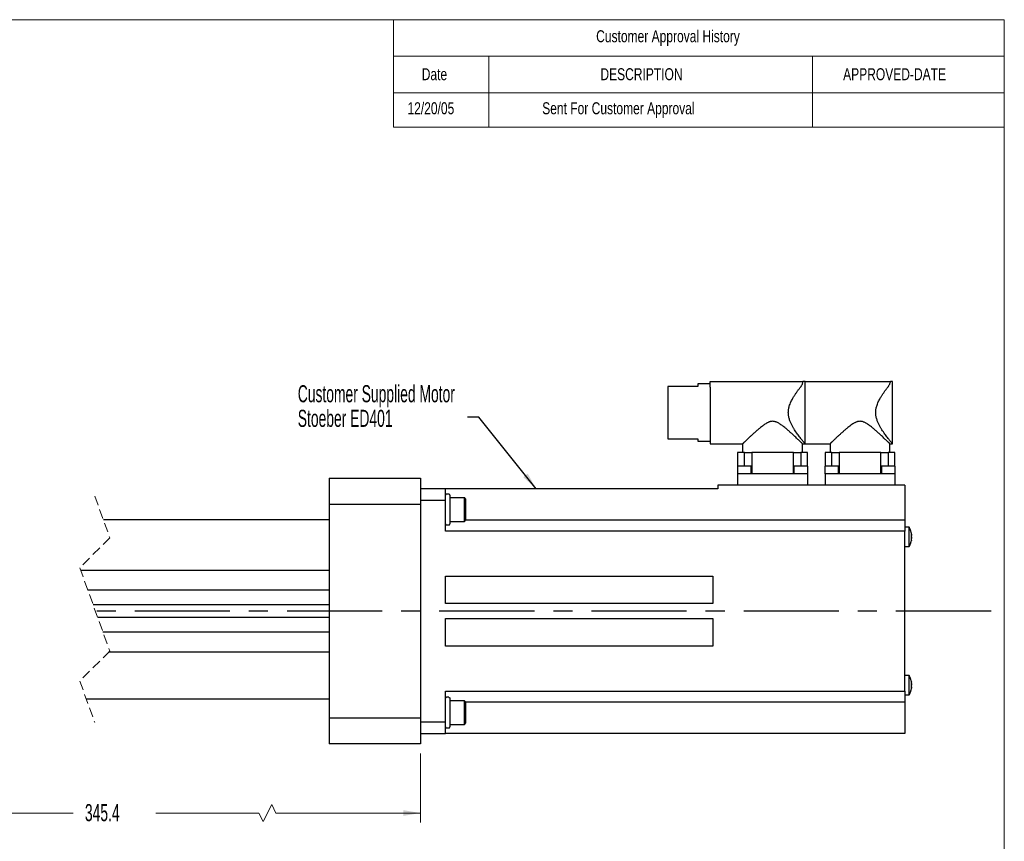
# Model space of a CAD drawing. Header units: millimetres. Extents: x 6 to 273, y 6 to 209.
# Tile 2 of 2: x 141 to 273, y 99 to 209. Entities that reach past the tile are written whole.
import ezdxf

# ---------------------------------------------------------------- set-up
doc = ezdxf.new("R2010")
doc.units = ezdxf.units.MM
doc.linetypes.add('CENTERX2', pattern=[20.319999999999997, 12.7, -2.54, 2.54, -2.54])
doc.linetypes.add('HIDDEN', pattern=[1.905, 1.27, -0.635])
doc.styles.add('SLDTEXTSTYLE0', font='TXT', dxfattribs={"width": 0.605})
doc.styles.add('SLDTEXTSTYLE4', font='TXT', dxfattribs={"width": 0.75})
doc.dimstyles.new('SLDDIMSTYLE0', dxfattribs={"dimtxt": 2.286, "dimasz": 2.286, "dimexe": 0, "dimexo": 0.0625, "dimgap": 0.5715, "dimtad": 0, "dimtih": 1, "dimtoh": 1, "dimdec": 1, "dimlfac": 3, "dimrnd": 1e-09, "dimzin": 12, "dimdsep": 46, "dimtxsty": 'SLDTEXTSTYLE0', "dimsah": 1, "dimcen": 0.09, "dimadec": 0, "dimazin": 0, "dimtfac": 1, "dimtdec": 1, "dimtofl": 0, "dimtmove": 0, "dimatfit": 3, "dimfxl": 0, "dimtolj": 1, "dimtzin": 12, "dimarcsym": 0})
doc.dimstyles.new('SLDDIMSTYLE2', dxfattribs={"dimtxt": 2.286, "dimasz": 2.286, "dimexe": 0, "dimexo": 0.0625, "dimgap": 0.5715, "dimtad": 0, "dimtih": 1, "dimtoh": 1, "dimdec": 0, "dimrnd": 1e-09, "dimzin": 0, "dimdsep": 46, "dimtxsty": 'Standard', "dimsah": 1, "dimcen": 0.09, "dimadec": 0, "dimazin": 0, "dimtfac": 1, "dimtdec": 0, "dimtofl": 0, "dimtmove": 0, "dimatfit": 3, "dimfxl": 0, "dimtolj": 1, "dimtzin": 0, "dimarcsym": 0})

# ---------------------------------------------------------------- blocks, each defined once
blk = doc.blocks.new('SW_TABLEANNOTATION_0')
at = {"color": 0, "linetype": 'Continuous', "lineweight": 0}
for p, q in [((0, 0), (0, -14.35481862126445)), ((81.54647374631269, 0), (0, 0)), ((81.54647374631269, -14.35481862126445), (81.54647374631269, 0)), ((0, -4.874665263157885), (81.54647374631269, -4.874665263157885)), ((12.72538053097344, -4.874665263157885), (12.72538053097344, -9.74933052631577)), ((55.93078053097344, -4.874665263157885), (55.93078053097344, -9.74933052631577)), ((0, -9.749330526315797), (81.54647374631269, -9.749330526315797)), ((12.72538053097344, -9.749330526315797), (12.72538053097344, -14.35481862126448)), ((55.93078053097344, -9.749330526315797), (55.93078053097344, -14.35481862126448)), ((0, -14.35481862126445), (81.54647374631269, -14.35481862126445))]:
    blk.add_line(p, q, dxfattribs=at)
at = {"color": 0, "linetype": 'Continuous', "lineweight": 0, "char_height": 1.6002, "attachment_point": 1, "style": 'SLDTEXTSTYLE4'}
for s, insert in [('Customer Approval History', (27.06819002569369, -1.409140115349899)), ('Date', (3.785701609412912, -6.478573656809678)), ('DESCRIPTION', (27.63279928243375, -6.478573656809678)), ('APPROVED-DATE', (60.03420509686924, -6.478573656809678)), ('12/20/05', (1.882130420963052, -11.02388205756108)), ('Sent For Customer Approval', (19.86516155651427, -11.02388205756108))]:
    blk.add_mtext(s, dxfattribs=dict(at, insert=insert))
blk = doc.blocks.new('SW_BROKEN_VIEW_0')
at = {"color": 0, "linetype": 'CENTERX2'}
blk.add_line((132.2588849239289, 0), (12.7000017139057, 0), dxfattribs=at)
blk = doc.blocks.new('*D6')
at = {"color": 7, "linetype": 'Continuous', "lineweight": 0}
for p, q in [((114.9187690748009, 114.8610013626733), (114.9187690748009, 101.6661245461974)), ((194.9456552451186, 110.88166802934), (194.9456552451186, 101.6661245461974)), ((175.0861283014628, 104.0791245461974), (173.9431283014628, 101.7931245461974)), ((175.6576283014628, 102.9361245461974), (175.0861283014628, 104.0791245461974)), ((114.9187690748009, 102.9361245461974), (148.5675267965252, 102.9361245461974)), ((173.3716283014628, 102.9361245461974), (159.5996759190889, 102.9361245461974)), ((173.9431283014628, 101.7931245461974), (173.3716283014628, 102.9361245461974)), ((194.9456552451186, 102.9361245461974), (175.6576283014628, 102.9361245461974))]:
    blk.add_line(p, q, dxfattribs=at)
for points in [[(114.9187690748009, 102.9361245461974), (117.2047690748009, 102.5551245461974), (117.2047690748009, 103.3171245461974)], [(194.9456552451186, 102.9361245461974), (192.6596552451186, 103.3171245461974), (192.6596552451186, 102.5551245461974)]]:
    blk.add_solid(points, dxfattribs=at)
at = {"color": 7, "linetype": 'Continuous', "lineweight": 0, "insert": (150.1550267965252, 104.1299332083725), "char_height": 2.286, "attachment_point": 1, "style": 'SLDTEXTSTYLE0'}
blk.add_mtext('345.4', dxfattribs=at)
blk = doc.blocks.new('SW_NOTE_3')
at = {"color": 0, "linetype": 'Continuous', "lineweight": 0, "char_height": 2.286, "attachment_point": 1, "style": 'SLDTEXTSTYLE0'}
for s, insert in [('Customer Supplied Motor', (-22.66365267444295, 4.259167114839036)), ('Stoeber ED401', (-22.66365267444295, 0.9731670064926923))]:
    blk.add_mtext(s, dxfattribs=dict(at, insert=insert))

msp = doc.modelspace()

# ---------------------------------------------------------------- linework, layer by layer
at = {"color": 7, "linetype": 'Continuous', "lineweight": 0}
for p, q in [((6.172023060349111, 208.8359866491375), (272.8720230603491, 208.8359866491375)), ((272.8720230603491, 208.8359866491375), (272.8720230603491, 5.635986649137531))]:
    msp.add_line(p, q, dxfattribs=at)
at = {"color": 7, "linetype": 'Continuous', "lineweight": 30}
for p, q in [((233.6123223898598, 160.5560002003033), (245.9930366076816, 160.5560002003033)), ((233.6123223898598, 159.8043930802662), (233.6123223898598, 160.5560002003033)), ((246.2789898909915, 160.5560002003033), (245.9930366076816, 160.5560002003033)), ((246.2789898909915, 160.5560002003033), (257.6597020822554, 160.5560002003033)), ((257.9456553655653, 160.5560002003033), (257.6597020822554, 160.5560002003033)), ((227.9456541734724, 159.8893346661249), (227.9456541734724, 152.8893341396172)), ((231.9456573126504, 159.8893346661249), (227.9456541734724, 159.8893346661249)), ((231.9456573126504, 160.2226686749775), (231.9456573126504, 159.8893346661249)), ((233.6123223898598, 159.8043930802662), (233.6123223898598, 152.2226686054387)), ((227.9456541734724, 152.8893341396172), (231.9456573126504, 152.8893341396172)), ((231.9456573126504, 152.8893341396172), (231.9456573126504, 152.556001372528)), ((238.1910220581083, 151.0560008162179), (237.2789865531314, 151.0560008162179)), ((238.1910220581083, 149.2226674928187), (238.1910220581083, 151.0560008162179)), ((238.1910220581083, 151.0560008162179), (239.1742801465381, 151.0560008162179)), ((244.7170303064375, 151.0560008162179), (239.1742801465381, 151.0560008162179)), ((239.1742801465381, 151.0560008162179), (239.1742801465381, 148.2226679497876)), ((244.7170303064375, 148.2226679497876), (244.7170303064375, 151.0560008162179)), ((244.7170303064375, 151.0560008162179), (245.7002883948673, 151.0560008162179)), ((245.7002883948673, 151.0560008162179), (245.7002883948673, 149.2226674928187)), ((246.6123189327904, 151.0560008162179), (245.7002883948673, 151.0560008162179)), ((249.8576924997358, 151.0560008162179), (248.9456520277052, 151.0560008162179)), ((249.8576924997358, 149.2226674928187), (249.8576924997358, 151.0560008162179)), ((249.8576924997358, 151.0560008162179), (250.8409505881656, 151.0560008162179)), ((250.8409505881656, 151.0560008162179), (250.8409505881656, 148.2226679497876)), ((256.3836957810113, 151.0560008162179), (250.8409505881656, 151.0560008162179)), ((256.3836957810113, 148.2226679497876), (256.3836957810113, 151.0560008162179)), ((256.3836957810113, 151.0560008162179), (257.366953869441, 151.0560008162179)), ((257.366953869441, 151.0560008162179), (257.366953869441, 149.2226674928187)), ((258.2789844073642, 151.0560008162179), (257.366953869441, 151.0560008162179)), ((239.0910869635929, 149.2226674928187), (237.2577523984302, 149.2226674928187)), ((246.6335580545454, 149.2226674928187), (244.8002234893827, 149.2226674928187)), ((250.7577524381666, 149.2226674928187), (248.9244228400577, 149.2226674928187)), ((258.3002235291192, 149.2226674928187), (256.4668939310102, 149.2226674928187)), ((182.7748217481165, 147.6270014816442), (194.9456543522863, 147.6270014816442)), ((182.7748217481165, 147.6270014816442), (182.7748217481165, 144.1416074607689)), ((194.9456543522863, 147.6270014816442), (194.9456543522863, 144.1416074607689)), ((238.3705860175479, 148.2226679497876), (237.2577523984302, 148.2226679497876)), ((237.2789865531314, 148.2226679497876), (237.2789865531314, 146.7226680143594)), ((241.9456577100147, 148.2226679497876), (238.3705860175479, 148.2226679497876)), ((245.5207244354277, 148.2226679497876), (241.9456577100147, 148.2226679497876)), ((246.6335580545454, 148.2226679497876), (245.5207244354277, 148.2226679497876)), ((246.6123189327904, 148.2226679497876), (246.6123189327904, 146.7226680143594)), ((250.0372514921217, 148.2226679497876), (248.9244228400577, 148.2226679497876)), ((248.9456520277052, 148.2226679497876), (248.9456520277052, 146.7226680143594)), ((253.6123182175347, 148.2226679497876), (250.0372514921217, 148.2226679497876)), ((257.1873849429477, 148.2226679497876), (253.6123182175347, 148.2226679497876)), ((258.3002235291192, 148.2226679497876), (257.1873849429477, 148.2226679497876)), ((258.2789844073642, 148.2226679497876), (258.2789844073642, 146.7226680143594)), ((198.278989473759, 146.2226682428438), (194.9456543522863, 146.2226682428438)), ((198.278989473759, 144.6687000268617), (198.278989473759, 146.2226682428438)), ((234.612319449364, 146.2226682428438), (198.278989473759, 146.2226682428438)), ((234.612319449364, 146.7226680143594), (234.612319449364, 146.2226682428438)), ((259.6123204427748, 146.7226680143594), (234.612319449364, 146.7226680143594)), ((259.6123204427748, 146.7226680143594), (259.6123204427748, 142.0377230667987)), ((198.278989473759, 144.6687000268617), (194.9456543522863, 144.6687000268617)), ((198.278989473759, 140.5560012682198), (198.278989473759, 144.6687000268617)), ((198.854720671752, 145.3588566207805), (198.854720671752, 141.5255729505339)), ((200.8020540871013, 141.8547144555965), (200.8020540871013, 145.0297148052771)), ((200.9713883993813, 144.8603811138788), (200.9713883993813, 142.0240481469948)), ((194.9456543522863, 144.1416074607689), (182.7748217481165, 144.1416074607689)), ((182.7748217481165, 144.1416074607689), (182.7748217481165, 115.6370619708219)), ((194.9456543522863, 144.1416074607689), (194.9456543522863, 115.6370619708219)), ((182.7748217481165, 142.0548295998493), (152.6121992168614, 142.0548295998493)), ((259.6123204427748, 142.0377230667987), (200.9713883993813, 142.0377230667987)), ((259.6123204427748, 142.0377230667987), (259.6123204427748, 140.5560012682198)), ((260.1789917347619, 138.4978351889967), (260.1789917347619, 141.0798239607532)), ((259.6123204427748, 140.5560012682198), (198.278989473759, 140.5560012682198)), ((259.6123204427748, 119.2226675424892), (259.6123204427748, 140.5560012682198)), ((198.278989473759, 134.5560013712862), (233.9456563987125, 134.5560013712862)), ((198.278989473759, 130.8893348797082), (198.278989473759, 134.5560013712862)), ((233.9456563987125, 134.5560013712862), (233.9456563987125, 130.8893348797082)), ((182.7748217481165, 130.7360013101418), (151.2458223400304, 130.7360013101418)), ((233.9456563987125, 130.8893348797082), (198.278989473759, 130.8893348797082)), ((182.7748217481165, 129.042668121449), (151.855154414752, 129.042668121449)), ((198.278989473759, 128.8893345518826), (233.9456563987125, 128.8893345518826)), ((198.278989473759, 125.2226685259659), (198.278989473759, 128.8893345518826)), ((233.9456563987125, 128.8893345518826), (233.9456563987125, 125.2226685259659)), ((233.9456563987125, 125.2226685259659), (198.278989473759, 125.2226685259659)), ((260.1789917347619, 118.6988457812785), (260.1789917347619, 121.280834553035)), ((260.4686603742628, 119.6500117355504), (260.4685610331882, 119.648974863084)), ((198.278989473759, 115.1099694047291), (198.278989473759, 119.2226675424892)), ((198.278989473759, 119.2226675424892), (259.6123204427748, 119.2226675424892)), ((198.7224306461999, 118.3811132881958), (198.4112794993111, 118.3811132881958)), ((259.6123204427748, 119.2226675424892), (259.6123204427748, 117.7409469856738)), ((150.3272017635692, 118.172855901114), (182.7748217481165, 118.172855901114)), ((198.854720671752, 118.2485252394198), (198.854720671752, 114.4198121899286)), ((200.8020540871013, 114.748954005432), (200.8020540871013, 117.9239543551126)), ((200.9713883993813, 117.754621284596), (200.9713883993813, 114.918288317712)), ((259.6123204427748, 117.7409469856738), (200.9713883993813, 117.7409469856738)), ((259.6123204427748, 117.7409469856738), (259.6123204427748, 113.5560018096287)), ((182.7748217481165, 115.6370619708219), (194.9456543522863, 115.6370619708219)), ((182.7748217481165, 115.6370619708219), (182.7748217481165, 112.15166919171)), ((194.9456543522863, 115.6370619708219), (194.9456543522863, 112.15166919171)), ((194.9456543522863, 115.1099694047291), (198.278989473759, 115.1099694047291)), ((198.278989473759, 113.5560018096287), (198.278989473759, 115.1099694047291)), ((194.9456543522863, 113.5560018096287), (198.278989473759, 113.5560018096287)), ((259.6123204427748, 113.5560018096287), (198.278989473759, 113.5560018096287)), ((194.9456543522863, 112.15166919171), (182.7748217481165, 112.15166919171))]:
    msp.add_line(p, q, dxfattribs=at)
at = {"color": 7, "linetype": 'HIDDEN', "lineweight": 0}
for p, q in [((151.4697006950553, 145.2298297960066), (153.4697006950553, 139.6718362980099)), ((153.4697006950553, 139.6718362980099), (149.4697006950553, 135.6718362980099)), ((149.4697006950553, 135.6718362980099), (153.4697006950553, 124.5558493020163)), ((153.4697006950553, 124.5558493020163), (149.4697006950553, 120.5558493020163)), ((149.4697006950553, 120.5558493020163), (151.4697006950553, 114.9978558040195))]:
    msp.add_line(p, q, dxfattribs=at)
at = {"color": 7, "linetype": 'Continuous', "lineweight": 30}
for points, knots in [([(245.9930366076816, 160.5560002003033), (245.9795886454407, 160.5001853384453), (245.9533194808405, 160.3911569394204), (245.9024224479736, 160.2333596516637), (245.842831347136, 160.0856591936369), (245.7815012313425, 159.9666126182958), (245.7241341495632, 159.8739508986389), (245.6894692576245, 159.8274026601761), (245.6723338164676, 159.8043930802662)], [0, 0, 0, 0, 0.2090868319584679, 0.4084288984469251, 0.6033983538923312, 0.788659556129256, 0.8955308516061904, 0.9999999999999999, 0.9999999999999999, 0.9999999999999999, 0.9999999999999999]), ([(257.6597020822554, 160.5560002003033), (257.6462541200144, 160.5001853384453), (257.6199849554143, 160.3911569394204), (257.5690879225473, 160.2333596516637), (257.5094968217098, 160.0856591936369), (257.4481667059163, 159.9666126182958), (257.390799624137, 159.8739508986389), (257.3561347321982, 159.8274026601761), (257.3389992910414, 159.8043930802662)], [0, 0, 0, 0, 0.2090868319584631, 0.4084288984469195, 0.6033983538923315, 0.7886595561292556, 0.8955308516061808, 0.9999999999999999, 0.9999999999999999, 0.9999999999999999, 0.9999999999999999]), ([(246.2789898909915, 152.2226686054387), (246.2761751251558, 152.2260486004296), (246.2647819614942, 152.2397296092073), (246.2390910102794, 152.270602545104), (246.1962312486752, 152.3223057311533), (246.137957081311, 152.3929086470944), (246.0655353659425, 152.4812461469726), (245.9801652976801, 152.5862157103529), (245.8821513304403, 152.7080058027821), (245.7592117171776, 152.8626836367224), (245.6112961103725, 153.0522300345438), (245.4379781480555, 153.2801922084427), (245.2532397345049, 153.5315556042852), (245.0621471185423, 153.8033244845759), (244.8695049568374, 154.0936053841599), (244.6788642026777, 154.4036759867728), (244.526869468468, 154.6785383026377), (244.411876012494, 154.9113562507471), (244.3274599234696, 155.09916561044), (244.2478018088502, 155.2995463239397), (244.1758716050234, 155.5132992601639), (244.1163105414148, 155.7354191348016), (244.0736386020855, 155.956771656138), (244.048374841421, 156.1757099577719), (244.0400317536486, 156.3901083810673), (244.0485628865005, 156.6070817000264), (244.0741749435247, 156.8247366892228), (244.1161882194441, 157.0416674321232), (244.1793602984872, 157.2793407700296), (244.2672095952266, 157.5347312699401), (244.3813927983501, 157.8052209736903), (244.5096137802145, 158.0668993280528), (244.6655528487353, 158.3513786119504), (244.848661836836, 158.6530980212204), (245.0244333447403, 158.9190362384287), (245.1660369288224, 159.1232033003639), (245.271119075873, 159.2705728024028), (245.3746914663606, 159.4123910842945), (245.4763028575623, 159.5486069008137), (245.5750812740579, 159.6787501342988), (245.6404312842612, 159.7631774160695), (245.6723338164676, 159.8043930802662)], [0, 0, 0, 0, 0.001522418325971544, 0.006162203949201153, 0.01390154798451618, 0.02476694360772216, 0.03784784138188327, 0.05343840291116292, 0.07159727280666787, 0.091956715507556, 0.1218252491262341, 0.1548128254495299, 0.1910700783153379, 0.2297900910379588, 0.2697918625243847, 0.3116344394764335, 0.3557433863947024, 0.3784434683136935, 0.4014945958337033, 0.4269941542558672, 0.4530475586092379, 0.4795109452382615, 0.5065309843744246, 0.5309953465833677, 0.5557236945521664, 0.5807196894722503, 0.6060747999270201, 0.6315035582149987, 0.6571330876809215, 0.6911356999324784, 0.7248892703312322, 0.7586920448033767, 0.7919517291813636, 0.8371450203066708, 0.880805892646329, 0.9022657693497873, 0.9231418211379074, 0.9434506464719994, 0.9630471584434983, 0.9819603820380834, 1, 1, 1, 1]), ([(257.9456553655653, 152.2226686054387), (257.9428405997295, 152.2260486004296), (257.931447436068, 152.2397296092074), (257.9057564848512, 152.2706025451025), (257.862896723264, 152.3223057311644), (257.8046225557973, 152.3929086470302), (257.7322008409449, 152.4812461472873), (257.6468307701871, 152.5862157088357), (257.5488168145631, 152.7080058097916), (257.4258771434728, 152.8626836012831), (257.2779618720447, 153.0522302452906), (257.1046429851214, 153.280190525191), (256.9199110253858, 153.531558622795), (256.7288127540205, 153.803324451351), (256.5361638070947, 154.0936012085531), (256.345535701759, 154.4036788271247), (256.1935429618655, 154.6785405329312), (256.0785393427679, 154.9113537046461), (255.9941323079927, 155.0991672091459), (255.9144710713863, 155.2995459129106), (255.8425443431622, 155.513300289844), (255.7829721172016, 155.735417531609), (255.7403129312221, 155.9567728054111), (255.715038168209, 156.1757094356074), (255.7066972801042, 156.3901085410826), (255.7152303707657, 156.6070812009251), (255.7408321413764, 156.8247377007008), (255.7828554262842, 157.0416668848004), (255.8460266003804, 157.2793397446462), (255.93386626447, 157.5347347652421), (256.0480658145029, 157.8052185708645), (256.1762843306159, 158.0668982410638), (256.3322170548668, 158.3513802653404), (256.515328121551, 158.6530975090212), (256.6910978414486, 158.9190369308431), (256.8327034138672, 159.1232013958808), (256.9377783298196, 159.2705760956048), (257.0413577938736, 159.4123892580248), (257.1429679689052, 159.5486071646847), (257.2417468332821, 159.678750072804), (257.3070967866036, 159.7631773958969), (257.3389992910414, 159.8043930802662)], [0, 0, 0, 0, 0.001522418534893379, 0.006162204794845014, 0.01390154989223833, 0.02476694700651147, 0.03784784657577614, 0.05343841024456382, 0.07159728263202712, 0.09195672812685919, 0.1218252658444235, 0.1548128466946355, 0.1910697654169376, 0.2297901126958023, 0.2697922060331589, 0.3116341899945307, 0.3557431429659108, 0.3784434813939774, 0.4014943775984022, 0.4269939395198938, 0.453047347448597, 0.4795108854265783, 0.5065308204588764, 0.5309952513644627, 0.5557236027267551, 0.5807196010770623, 0.6060746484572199, 0.6315035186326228, 0.6571330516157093, 0.6911354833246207, 0.7248895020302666, 0.7586922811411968, 0.7919516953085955, 0.8371449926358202, 0.8808058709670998, 0.9022657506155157, 0.9231414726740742, 0.9434506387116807, 0.9630471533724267, 0.9819603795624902, 1, 1, 1, 1]), ([(245.9456509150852, 152.2226686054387), (245.9427039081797, 152.2254987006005), (245.9308757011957, 152.2368576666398), (245.9039490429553, 152.2626915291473), (245.858925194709, 152.3058744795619), (245.797382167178, 152.3648033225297), (245.7206879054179, 152.4381622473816), (245.6300206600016, 152.524697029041), (245.5255157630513, 152.6242174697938), (245.3917494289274, 152.7512089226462), (245.2270668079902, 152.9068913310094), (245.0288860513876, 153.0930228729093), (244.8124497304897, 153.2946267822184), (244.6093889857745, 153.4816751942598), (244.4247639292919, 153.6497103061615), (244.2623384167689, 153.7958257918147), (244.0941641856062, 153.9449527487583), (243.920411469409, 154.0962823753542), (243.7403461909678, 154.2495336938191), (243.5543134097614, 154.4031808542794), (243.3616631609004, 154.5560183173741), (243.1629079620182, 154.7051852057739), (242.9682769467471, 154.8402067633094), (242.7775114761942, 154.9590407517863), (242.6016077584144, 155.0538375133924), (242.4378526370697, 155.1256572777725), (242.2884384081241, 155.1759434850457), (242.128364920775, 155.2124451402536), (241.9469013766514, 155.2283328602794), (241.7736771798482, 155.2136644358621), (241.6268702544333, 155.1817752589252), (241.5067582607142, 155.1445057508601), (241.3890617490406, 155.0981229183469), (241.2620456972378, 155.038755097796), (241.102552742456, 154.9524934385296), (240.9142918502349, 154.8347186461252), (240.686575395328, 154.6753943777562), (240.4445382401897, 154.4903639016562), (240.2138928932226, 154.3023620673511), (240.0145568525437, 154.1337540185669), (239.8446450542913, 153.9865957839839), (239.6782268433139, 153.8397352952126), (239.5155193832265, 153.6939615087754), (239.3561780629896, 153.5494173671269), (239.2011341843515, 153.4073407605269), (239.0507366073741, 153.2683289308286), (238.8949769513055, 153.1233520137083), (238.7359448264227, 152.9743241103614), (238.5756356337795, 152.8232015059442), (238.4280694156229, 152.6834099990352), (238.3026180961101, 152.5641000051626), (238.1997644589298, 152.4659984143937), (238.118993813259, 152.3887943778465), (238.0524982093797, 152.3251390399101), (238.0005382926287, 152.2753395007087), (237.9667018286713, 152.2428682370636), (237.9499295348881, 152.2267714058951), (237.9456545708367, 152.2226686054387)], [0, 0, 0, 0, 0.001207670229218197, 0.004847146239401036, 0.01102939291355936, 0.01964703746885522, 0.03003187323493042, 0.04239847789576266, 0.05669258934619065, 0.07268618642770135, 0.09691561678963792, 0.1236756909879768, 0.1530473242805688, 0.1843413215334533, 0.2052771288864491, 0.2268350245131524, 0.2489164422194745, 0.2717122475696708, 0.2949380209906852, 0.3188032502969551, 0.3430244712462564, 0.3676169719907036, 0.3922431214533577, 0.4130150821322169, 0.4340185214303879, 0.4512475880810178, 0.4658037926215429, 0.4805515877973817, 0.4996835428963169, 0.519396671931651, 0.5316747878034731, 0.5440335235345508, 0.5565259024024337, 0.569038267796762, 0.5854532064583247, 0.6100896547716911, 0.6346279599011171, 0.6675765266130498, 0.7001137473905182, 0.7225702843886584, 0.7447431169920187, 0.766551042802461, 0.7881727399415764, 0.809312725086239, 0.8301384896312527, 0.8503302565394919, 0.8698463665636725, 0.8930331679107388, 0.9147490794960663, 0.9349643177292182, 0.9531132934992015, 0.965920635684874, 0.9769759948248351, 0.9861386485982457, 0.9931288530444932, 0.9982486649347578, 1, 1, 1, 1]), ([(257.6123263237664, 152.2226686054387), (257.6093757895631, 152.2254984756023), (257.5975386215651, 152.236851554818), (257.5706175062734, 152.2626946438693), (257.5255895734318, 152.3058698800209), (257.4641446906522, 152.3647289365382), (257.3874378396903, 152.4380712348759), (257.2968980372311, 152.5245144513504), (257.1922936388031, 152.6241014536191), (257.0585362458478, 152.7511075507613), (256.893726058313, 152.9068829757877), (256.6955575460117, 153.0930292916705), (256.4791139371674, 153.2946236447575), (256.2760551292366, 153.4816777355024), (256.0915259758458, 153.6496161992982), (255.9291032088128, 153.795732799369), (255.761451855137, 153.9444106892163), (255.587598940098, 154.0958302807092), (255.4076574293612, 154.2490032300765), (255.2210949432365, 154.4030899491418), (255.0284456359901, 154.5559288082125), (254.8295720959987, 154.7051894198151), (254.6233599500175, 154.8482303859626), (254.4320081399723, 154.966280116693), (254.2553452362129, 155.0595068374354), (254.0955132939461, 155.1296140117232), (253.9455563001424, 155.1787208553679), (253.7851911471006, 155.2133013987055), (253.6135629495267, 155.2283345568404), (253.4404899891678, 155.2136775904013), (253.2936788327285, 155.1818119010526), (253.1737008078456, 155.144600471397), (253.0558619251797, 155.0981843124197), (252.9288411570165, 155.0388226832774), (252.7937578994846, 154.9657757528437), (252.6041266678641, 154.8504019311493), (252.3754019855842, 154.692300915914), (252.1112095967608, 154.4903736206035), (251.8805632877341, 154.3023582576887), (251.6813130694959, 154.1338326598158), (251.511401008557, 153.9866741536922), (251.3454811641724, 153.8402515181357), (251.1826816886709, 153.6944028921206), (251.0234452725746, 153.5499732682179), (250.8679208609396, 153.4074375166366), (250.7175098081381, 153.2684402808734), (250.5616431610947, 153.1233494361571), (250.4026096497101, 152.9743230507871), (250.2422971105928, 152.8232022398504), (250.0947292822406, 152.6834141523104), (249.9693865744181, 152.5641879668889), (249.8665271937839, 152.4660941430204), (249.785824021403, 152.3889525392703), (249.7192334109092, 152.3252025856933), (249.6672755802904, 152.2754008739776), (249.633367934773, 152.2428693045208), (249.6165949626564, 152.2267714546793), (249.6123200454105, 152.2226686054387)], [0, 0, 0, 0, 0.00120837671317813, 0.004847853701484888, 0.01103010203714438, 0.01964704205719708, 0.02999736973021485, 0.04239848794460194, 0.05664666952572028, 0.07268655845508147, 0.09691670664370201, 0.1236760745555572, 0.1530480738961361, 0.1843420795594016, 0.2052782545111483, 0.2267955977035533, 0.2489168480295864, 0.2715096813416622, 0.2949384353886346, 0.3187607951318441, 0.3430252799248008, 0.3676177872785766, 0.3922439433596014, 0.4171830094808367, 0.4340199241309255, 0.4512480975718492, 0.4687137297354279, 0.480552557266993, 0.4996835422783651, 0.5193971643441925, 0.5316323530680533, 0.5440335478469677, 0.5564832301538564, 0.5690387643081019, 0.5854537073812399, 0.6018466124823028, 0.6346274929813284, 0.6675760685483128, 0.7001132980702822, 0.7225702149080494, 0.7447080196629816, 0.7665506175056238, 0.7879766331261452, 0.80931267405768, 0.8300923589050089, 0.8503305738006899, 0.8698463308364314, 0.8930331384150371, 0.9147494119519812, 0.9349646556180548, 0.9531129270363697, 0.9658806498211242, 0.9769759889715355, 0.9861111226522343, 0.9931284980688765, 0.9982486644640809, 1, 1, 1, 1]), ([(198.4112794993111, 145.4911478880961), (198.4026210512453, 145.4906556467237), (198.3853046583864, 145.4896711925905), (198.3603284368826, 145.4818036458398), (198.3373074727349, 145.4695786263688), (198.3171361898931, 145.4529995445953), (198.3005590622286, 145.4328276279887), (198.2883306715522, 145.4098087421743), (198.2804651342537, 145.3848316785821), (198.2794813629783, 145.36751501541), (198.278989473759, 145.3588566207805)], [0, 0, 0, 0, 0.1250004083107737, 0.2499935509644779, 0.3750019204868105, 0.5000023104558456, 0.6249989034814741, 0.7500021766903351, 0.8750001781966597, 0.9999999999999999, 0.9999999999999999, 0.9999999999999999, 0.9999999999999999]), ([(198.854720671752, 145.3588566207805), (198.8542287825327, 145.36751501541), (198.8532450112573, 145.3848316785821), (198.8453794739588, 145.4098087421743), (198.8331510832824, 145.4328276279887), (198.8165739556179, 145.4529995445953), (198.7964026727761, 145.4695786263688), (198.7733817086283, 145.4818036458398), (198.7484054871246, 145.4896711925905), (198.7310890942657, 145.4906556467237), (198.7224306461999, 145.4911478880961)], [0, 0, 0, 0, 0.1249998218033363, 0.2499978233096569, 0.3750010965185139, 0.4999976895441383, 0.6249980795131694, 0.7500064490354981, 0.8749995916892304, 1, 1, 1, 1]), ([(198.278989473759, 141.5255729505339), (198.2794813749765, 141.5169145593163), (198.2804651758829, 141.4995978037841), (198.2883305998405, 141.4746205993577), (198.3005590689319, 141.451601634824), (198.317136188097, 141.4314297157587), (198.337307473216, 141.414850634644), (198.3603284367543, 141.4026256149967), (198.3853046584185, 141.3947580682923), (198.402621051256, 141.393773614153), (198.4112794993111, 141.3932813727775)], [0, 0, 0, 0, 0.1249996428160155, 0.2499988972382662, 0.3750019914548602, 0.4999984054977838, 0.6249986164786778, 0.7500068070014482, 0.8749997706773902, 1, 1, 1, 1]), ([(198.7224306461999, 141.3932813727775), (198.731089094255, 141.393773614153), (198.7484054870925, 141.3947580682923), (198.7733817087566, 141.4026256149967), (198.796402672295, 141.414850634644), (198.816573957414, 141.4314297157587), (198.8331510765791, 141.451601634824), (198.8453795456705, 141.4746205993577), (198.8532449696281, 141.4995978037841), (198.8542287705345, 141.5169145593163), (198.854720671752, 141.5255729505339)], [0, 0, 0, 0, 0.1250002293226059, 0.2499931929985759, 0.3750013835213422, 0.5000015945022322, 0.6249980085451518, 0.7500011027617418, 0.8750003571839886, 1, 1, 1, 1]), ([(260.4771739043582, 140.2203892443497), (260.4705401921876, 140.2579006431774), (260.4572729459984, 140.3329224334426), (260.431311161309, 140.4442504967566), (260.4009191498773, 140.5544240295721), (260.3657636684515, 140.6631814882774), (260.3260135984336, 140.7703442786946), (260.2816319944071, 140.8756643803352), (260.2330689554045, 140.9791504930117), (260.1970172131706, 141.0462666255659), (260.1789917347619, 141.0798239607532)], [0, 0, 0, 0, 0.1250018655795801, 0.2500003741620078, 0.3750022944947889, 0.5000009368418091, 0.6250006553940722, 0.7499995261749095, 0.875002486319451, 1, 1, 1, 1]), ([(260.1789917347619, 138.4978351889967), (260.1970183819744, 138.5313918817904), (260.2330717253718, 138.5985053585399), (260.2816171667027, 138.7019988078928), (260.3260170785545, 138.8073102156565), (260.3657625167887, 138.9144757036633), (260.4009196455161, 139.0232318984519), (260.4313103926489, 139.1334050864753), (260.4572753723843, 139.2447311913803), (260.4705344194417, 139.3197533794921), (260.4771639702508, 139.3572646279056)], [0, 0, 0, 0, 0.1249981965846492, 0.2499967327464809, 0.3750000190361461, 0.5000002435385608, 0.6249990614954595, 0.7500013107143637, 0.8750001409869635, 1, 1, 1, 1]), ([(260.4685610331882, 139.6634061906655), (260.47186200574, 139.7051872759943), (260.479614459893, 139.8033116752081), (260.4811373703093, 139.9587347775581), (260.4727595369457, 140.0717438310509), (260.4685610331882, 140.1283776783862)], [0, 0, 0, 0, 0.2700323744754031, 0.6341808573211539, 1, 1, 1, 1]), ([(260.4685610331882, 139.323858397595), (260.4716911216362, 139.3519470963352), (260.4779512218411, 139.4081238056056), (260.4803576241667, 139.4930970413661), (260.4780237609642, 139.5783713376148), (260.4717196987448, 139.6350214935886), (260.4685610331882, 139.6634061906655)], [0, 0, 0, 0, 0.2489571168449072, 0.4979081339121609, 0.7484256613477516, 1, 1, 1, 1]), ([(260.4770050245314, 139.3572692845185), (260.4769520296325, 139.3566038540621), (260.476038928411, 139.345138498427), (260.472188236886, 139.3341804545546), (260.4685610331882, 139.323858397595)], [0, 0, 0, 0, 0.05803836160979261, 1, 1, 1, 1]), ([(260.4686603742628, 140.1286573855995), (260.4717348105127, 140.1389371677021), (260.4778066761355, 140.1592392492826), (260.4806597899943, 140.1904236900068), (260.4781989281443, 140.2106010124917), (260.4770050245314, 140.2203901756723)], [0, 0, 0, 0, 0.3455797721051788, 0.6825036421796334, 1, 1, 1, 1]), ([(260.4770248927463, 140.1620775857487), (260.4781039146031, 140.1363130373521), (260.4803722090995, 140.0821514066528), (260.4795594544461, 140.0268098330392), (260.4766549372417, 139.9975429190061), (260.4765579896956, 139.9965660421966)], [0, 0, 0, 0, 0.4672382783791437, 0.9822173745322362, 1, 1, 1, 1]), ([(260.4771739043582, 139.7897608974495), (260.4771938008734, 139.7894504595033), (260.4808283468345, 139.7327419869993), (260.4818022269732, 139.6634805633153), (260.4773666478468, 139.5948872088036), (260.4765778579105, 139.5826890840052)], [0, 0, 0, 0, 0.004505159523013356, 0.8229687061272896, 1, 1, 1, 1]), ([(260.4772434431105, 120.420963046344), (260.4706139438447, 120.4584937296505), (260.4573550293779, 120.5335546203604), (260.4313895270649, 120.6449383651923), (260.4010012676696, 120.7551709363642), (260.3658322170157, 120.8639818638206), (260.3260764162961, 120.971202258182), (260.2816685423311, 121.0765694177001), (260.2331026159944, 121.1801153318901), (260.197028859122, 121.2472611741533), (260.1789917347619, 121.280834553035)], [0, 0, 0, 0, 0.1250012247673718, 0.2500008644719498, 0.3750016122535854, 0.5000023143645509, 0.6250004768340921, 0.7500008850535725, 0.8749987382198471, 1, 1, 1, 1]), ([(260.4685610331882, 120.4543292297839), (260.4721312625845, 120.4442386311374), (260.4760015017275, 120.4333001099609), (260.4769512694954, 120.4218436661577), (260.4770248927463, 120.4209555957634)], [0, 0, 0, 0, 0.9224828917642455, 1, 1, 1, 1]), ([(260.4685610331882, 120.1134651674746), (260.4716911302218, 120.1416627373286), (260.4779514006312, 120.1980585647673), (260.4803575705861, 120.2833594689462), (260.4780238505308, 120.3689629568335), (260.4717197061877, 120.425834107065), (260.4685610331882, 120.4543292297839)], [0, 0, 0, 0, 0.2489509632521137, 0.4979079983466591, 0.748428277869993, 1, 1, 1, 1]), ([(260.4686603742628, 119.6500117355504), (260.4728281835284, 119.7064403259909), (260.4811819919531, 119.8195437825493), (260.4795854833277, 119.9744609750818), (260.4718271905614, 120.0722831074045), (260.4685610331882, 120.1134651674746)], [0, 0, 0, 0, 0.3656813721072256, 0.7329587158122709, 1, 1, 1, 1]), ([(260.4770248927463, 119.5587247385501), (260.4781970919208, 119.5680991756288), (260.4806601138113, 119.5877967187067), (260.4778338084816, 119.618510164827), (260.4716832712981, 119.6387170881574), (260.4685610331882, 119.648974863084)], [0, 0, 0, 0, 0.3089705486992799, 0.6492081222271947, 1, 1, 1, 1]), ([(260.4765778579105, 119.7836987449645), (260.4766478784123, 119.7829769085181), (260.4794560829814, 119.754027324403), (260.4803856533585, 119.6979905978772), (260.4781107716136, 119.6428661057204), (260.4770050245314, 119.6160718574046)], [0, 0, 0, 0, 0.01297172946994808, 0.5202372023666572, 1, 1, 1, 1]), ([(260.4769454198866, 120.2036842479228), (260.4776306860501, 120.1892161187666), (260.4796593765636, 120.1463840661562), (260.4799994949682, 120.0752982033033), (260.4781199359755, 120.0187606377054), (260.4771838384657, 119.9906026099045)], [0, 0, 0, 0, 0.2038494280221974, 0.6034843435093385, 1, 1, 1, 1]), ([(198.278989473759, 118.2485252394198), (198.2804561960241, 118.2634573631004), (198.283389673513, 118.293321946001), (198.3062775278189, 118.3331126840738), (198.3399466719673, 118.3630939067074), (198.3771274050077, 118.3788806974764), (198.4016211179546, 118.3804819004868), (198.4112794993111, 118.3811132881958)], [0, 0, 0, 0, 0.2153104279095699, 0.4306256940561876, 0.6456853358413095, 0.8602863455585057, 1, 1, 1, 1]), ([(198.7224306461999, 118.3811132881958), (198.7372800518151, 118.3796519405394), (198.7669782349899, 118.3767293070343), (198.8065680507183, 118.3539476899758), (198.8364869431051, 118.3204056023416), (198.8524324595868, 118.2831110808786), (198.8540676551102, 118.2583954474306), (198.854720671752, 118.2485252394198)], [0, 0, 0, 0, 0.2141130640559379, 0.4282170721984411, 0.6425137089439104, 0.8572375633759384, 1, 1, 1, 1]), ([(260.1789917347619, 118.6988457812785), (260.1970289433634, 118.7324182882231), (260.2331032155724, 118.7995630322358), (260.2816684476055, 118.9031084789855), (260.3260765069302, 119.0084755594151), (260.3658316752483, 119.1156953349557), (260.4010017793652, 119.2245050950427), (260.4313892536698, 119.3347366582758), (260.4573552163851, 119.4461198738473), (260.4706139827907, 119.5211803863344), (260.4772434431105, 119.5587110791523)], [0, 0, 0, 0, 0.1249996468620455, 0.2499982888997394, 0.3749994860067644, 0.4999984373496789, 0.6249973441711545, 0.7499988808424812, 0.8749979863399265, 1, 1, 1, 1]), ([(198.278989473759, 114.4198121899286), (198.2794812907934, 114.4111537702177), (198.2804648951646, 114.3938374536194), (198.2883314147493, 114.3688605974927), (198.3005585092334, 114.3458409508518), (198.3171358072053, 114.3256684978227), (198.3373082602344, 114.3090911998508), (198.3603279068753, 114.2968641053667), (198.3853047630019, 114.288997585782), (198.4026210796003, 114.2880139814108), (198.4112794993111, 114.2875221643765)], [0, 0, 0, 0, 0.1249998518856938, 0.2499921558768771, 0.3750033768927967, 0.500000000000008, 0.6249966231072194, 0.7500078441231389, 0.8750001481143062, 1, 1, 1, 1]), ([(198.7224306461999, 114.2875221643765), (198.7310890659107, 114.2880139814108), (198.7484053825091, 114.288997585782), (198.7733822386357, 114.2968641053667), (198.7964018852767, 114.3090911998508), (198.8165743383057, 114.3256684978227), (198.8331516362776, 114.3458409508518), (198.8453787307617, 114.3688605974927), (198.8532452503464, 114.3938374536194), (198.8542288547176, 114.4111537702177), (198.854720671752, 114.4198121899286)], [0, 0, 0, 0, 0.1249998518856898, 0.2499921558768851, 0.3750033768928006, 0.500000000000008, 0.6249966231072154, 0.7500078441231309, 0.8750001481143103, 1, 1, 1, 1])]:
    msp.add_open_spline(points, degree=3, knots=knots, dxfattribs=at)
for points in [[(246.2789898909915, 152.2226686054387), (246.2789898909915, 160.5560002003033)], [(257.9456553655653, 152.2226686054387), (257.9456553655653, 160.5560002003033)], [(233.6123223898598, 160.2226686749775), (231.9456573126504, 160.2226686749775)], [(231.9456573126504, 152.556001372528), (233.6123223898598, 152.556001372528)], [(233.6123223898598, 152.2226686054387), (237.9456545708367, 152.2226686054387)], [(237.9456545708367, 152.2226686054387), (237.9456545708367, 151.0560008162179)], [(245.9456509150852, 152.2226686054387), (246.2789898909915, 152.2226686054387)], [(245.9456509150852, 151.0560008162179), (245.9456509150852, 152.2226686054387)], [(246.2789898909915, 152.2226686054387), (249.6123200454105, 152.2226686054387)], [(249.6123200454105, 152.2226686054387), (249.6123200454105, 151.0560008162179)], [(257.6123263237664, 152.2226686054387), (257.9456553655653, 152.2226686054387)], [(257.6123263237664, 151.0560008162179), (257.6123263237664, 152.2226686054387)], [(237.2789865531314, 151.0560008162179), (237.2789865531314, 149.2226674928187)], [(246.6123189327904, 149.2226674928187), (246.6123189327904, 151.0560008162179)], [(248.9456520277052, 151.0560008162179), (248.9456520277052, 149.2226674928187)], [(258.2789844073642, 149.2226674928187), (258.2789844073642, 151.0560008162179)], [(237.2577523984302, 149.2226674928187), (237.2577523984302, 148.2226679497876)], [(239.0910869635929, 148.2226679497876), (239.0910869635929, 149.2226674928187)], [(244.8002234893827, 149.2226674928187), (244.8002234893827, 148.2226679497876)], [(246.6335580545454, 148.2226679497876), (246.6335580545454, 149.2226674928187)], [(248.9244228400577, 149.2226674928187), (248.9244228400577, 148.2226679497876)], [(250.7577524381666, 148.2226679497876), (250.7577524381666, 149.2226674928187)], [(256.4668939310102, 149.2226674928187), (256.4668939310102, 148.2226679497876)], [(258.3002235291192, 148.2226679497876), (258.3002235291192, 149.2226674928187)], [(198.7224306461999, 145.4911478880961), (198.4112794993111, 145.4911478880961)], [(200.8020540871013, 145.0297148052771), (198.854720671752, 145.0297148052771)], [(200.9713883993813, 144.8603811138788), (200.8020540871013, 145.0297148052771)], [(200.8020540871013, 141.8547144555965), (200.9713883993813, 142.0240481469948)], [(198.4112794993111, 141.3932813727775), (198.7224306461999, 141.3932813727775)], [(198.854720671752, 141.8547144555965), (200.8020540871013, 141.8547144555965)], [(260.1789917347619, 141.0798239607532), (259.6123204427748, 141.0798239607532)], [(260.4685610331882, 140.1283776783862), (260.4686603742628, 140.1286573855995)], [(259.6123204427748, 138.4978351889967), (260.1789917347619, 138.4978351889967)], [(149.5772722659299, 135.3728962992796), (182.7748217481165, 135.3728962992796)], [(182.7748217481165, 132.6642025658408), (150.5519733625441, 132.6642025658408)], [(152.5490021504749, 127.1144671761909), (182.7748217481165, 127.1144671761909)], [(182.7748217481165, 124.4057732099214), (153.3196243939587, 124.4057732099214)], [(260.1789917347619, 121.280834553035), (259.6123204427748, 121.280834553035)], [(259.6123204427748, 118.6988457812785), (260.1789917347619, 118.6988457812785)], [(200.8020540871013, 117.9239543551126), (198.854720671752, 117.9239543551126)], [(200.9713883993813, 117.754621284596), (200.8020540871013, 117.9239543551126)], [(198.854720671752, 114.748954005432), (200.8020540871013, 114.748954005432)], [(200.8020540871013, 114.748954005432), (200.9713883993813, 114.918288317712)], [(198.4112794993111, 114.2875221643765), (198.7224306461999, 114.2875221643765)]]:
    msp.add_open_spline(points, degree=1, dxfattribs=at)

# ---------------------------------------------------------------- block references
at = {"color": 7, "linetype": 'Continuous', "lineweight": 0}
for name, p in [('SW_TABLEANNOTATION_0', (191.3255493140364, 208.8359866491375)), ('SW_NOTE_3', (201.2286611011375, 155.7908233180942))]:
    msp.add_blockref(name, p, dxfattribs=at)
at = {"color": 7, "linetype": 'Continuous'}
msp.add_blockref('SW_BROKEN_VIEW_0', (138.8504860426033, 129.8893347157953), dxfattribs=at)

# ---------------------------------------------------------------- dimensions: what is measured, and where the dimension line sits
at = {"color": 7, "linetype": 'Continuous', "lineweight": 0}
dim = msp.add_linear_dim(base=(194.9456552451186, 102.9361245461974), p1=(114.9187690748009, 116.1310013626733), p2=(194.9456552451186, 112.15166802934), text='345.4', dimstyle='SLDDIMSTYLE0', dxfattribs=at)
dim.commit()
dim.dimension.update_dxf_attribs({"geometry": '*D6', "text_midpoint": (154.0836013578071, 102.9361245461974), "dimtype": 160})

# ---------------------------------------------------------------- leaders
msp.add_leader([(210.3856932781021, 146.22266802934), (202.7526611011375, 155.7908233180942), (201.2286611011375, 155.7908233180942)], dimstyle='SLDDIMSTYLE2', dxfattribs=at)

doc.saveas('drawing.dxf')
